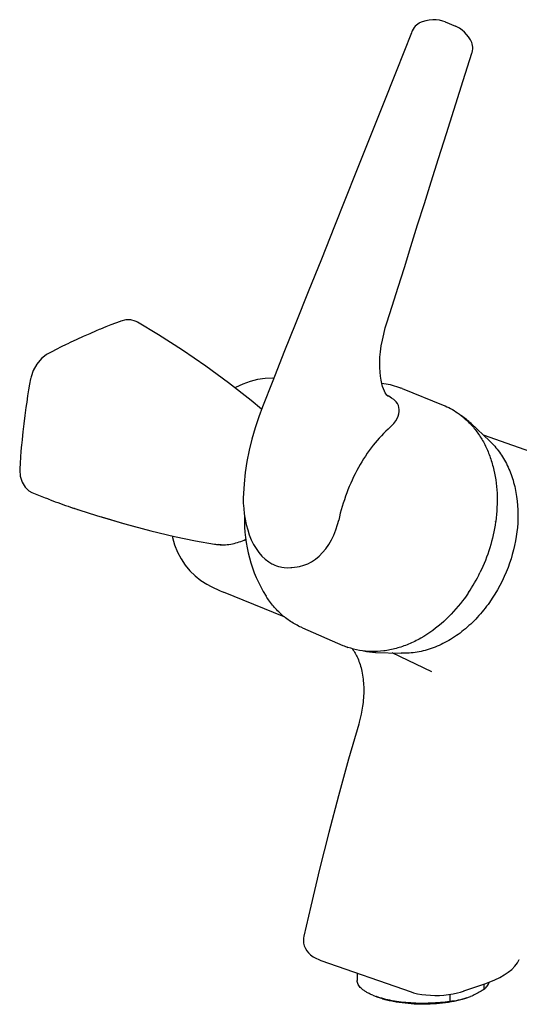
# Model space of a CAD drawing. Header units: millimetres. Extents: x -109 to 391, y -14 to 444.
# Tile 1 of 6: x -109 to -4, y 10 to 218. Entities that reach past the tile are written whole.
import ezdxf

# ---------------------------------------------------------------- set-up
doc = ezdxf.new("R2010")
doc.units = ezdxf.units.MM
doc.header["$LTSCALE"] = 23.1
doc.layers.get('0').update_dxf_attribs({"linetype": 'CONTINUOUS'})
doc.layers.add('ACHSEN', color=7, linetype='CONTINUOUS')
doc.layers.add('FLAECHEN', color=7, linetype='CONTINUOUS')

msp = doc.modelspace()

# ---------------------------------------------------------------- linework, layer by layer
at = {"color": 7, "linetype": 'CONTINUOUS'}
for p, q in [((-24.74, 216.84), (-24.74, 216.84)), ((-19.34, 217.08), (-19.34, 217.08)), ((-26.46, 214.76), (-29.7, 206.62)), ((-26.35, 215.05), (-26.46, 214.76)), ((-17.17, 216.17), (-17.16, 216.17)), ((-13.77, 212.82), (-13.77, 212.82)), ((-31.26, 138.03), (-31.65, 138.26)), ((-31.37, 137.99), (-31.37, 137.99)), ((-30.2, 137.31), (-30.2, 137.31)), ((-30.9, 131.53), (-30.9, 131.53)), ((-14, 132.17), (-14, 132.16)), ((-14, 132.17), (-14, 132.16)), ((-109.18, 122.66), (-109.18, 122.66)), ((-98.43, 114.6), (-92.95, 112.83)), ((-92.95, 112.83), (-87.01, 111.07)), ((-91.9, 112.56), (-90, 111.97)), ((-90, 111.97), (-87.74, 111.3)), ((-87.74, 111.3), (-84.63, 110.43)), ((-8.69, 111.5), (-8.69, 111.48)), ((-8.67, 111.5), (-8.68, 111.48)), ((-66.67, 106.65), (-67.21, 106.68)), ((-55.94, 102.66), (-55.94, 102.66)), ((-53.85, 101.93), (-53.85, 101.93)), ((-51.74, 101.86), (-50.58, 102.01)), ((-66.86, 96.92), (-66.88, 96.93)), ((-53.34, 91.46), (-66.17, 96.61)), ((-66.17, 96.61), (-66.17, 96.61)), ((-14.41, 96.57), (-14.43, 96.53)), ((-14.4, 96.56), (-14.42, 96.52)), ((-49.18, 23.98), (-49.18, 23.98)), ((-45.62, 18.89), (-26.5, 12.22)), ((-3.67, 19.04), (-3.67, 19.05)), ((-37.91, 16.2), (-37.91, 14.67)), ((-15.36, 12.43), (-10.94, 13.95)), ((-11.19, 13.86), (-11.19, 12.71)), ((-34.63, 11.54), (-33.9, 11.24)), ((-26.51, 12.23), (-26.5, 12.22)), ((-18.35, 11.71), (-18.35, 10.22)), ((-16.09, 12.2), (-15.47, 12.39)), ((-15.47, 12.39), (-15.35, 12.43))]:
    msp.add_line(p, q, dxfattribs=at)
for points in [[(-24.74, 216.84), (-24.84, 216.79), (-25.13, 216.61), (-25.41, 216.39), (-25.67, 216.14), (-25.91, 215.85), (-26.11, 215.53), (-26.28, 215.19), (-26.35, 215.05)], [(-19.34, 217.08), (-19.81, 217.25), (-20.5, 217.43), (-21.22, 217.52), (-21.95, 217.53), (-22.69, 217.46), (-23.44, 217.3), (-24.18, 217.07), (-24.74, 216.84)], [(-13.77, 212.82), (-14.01, 213.29), (-14.38, 213.88), (-14.8, 214.43), (-15.26, 214.92), (-15.76, 215.35), (-16.3, 215.73), (-16.87, 216.04), (-17.17, 216.17)], [(-13.67, 210.46), (-13.63, 210.61), (-13.55, 210.98), (-13.51, 211.35), (-13.5, 211.72), (-13.54, 212.07), (-13.62, 212.41), (-13.73, 212.74), (-13.77, 212.82)], [(-19.06, 193.49), (-15.5, 204.71), (-13.67, 210.46)], [(-29.7, 206.62), (-32.59, 199.34), (-35.38, 192.3), (-38.03, 185.62), (-40.49, 179.43), (-42.69, 173.91)], [(-23.72, 178.74), (-22.29, 183.26), (-20.72, 188.25), (-19.06, 193.49)], [(-31.65, 153.5), (-30.52, 157.06), (-29.27, 161.04), (-27.95, 165.22), (-26.58, 169.61), (-25.15, 174.19), (-23.72, 178.74)], [(-42.69, 173.91), (-45.47, 166.96), (-48.23, 160.09), (-50.87, 153.51), (-53.37, 147.24), (-55.75, 141.26), (-57.92, 135.78)], [(-87.83, 153.88), (-87.97, 153.83), (-88.95, 153.47), (-89.97, 153.08), (-91.02, 152.66), (-92.11, 152.21), (-92.4, 152.08)], [(-84.27, 153.64), (-84.77, 153.88), (-85.74, 154.13), (-86.77, 154.13), (-87.83, 153.88)], [(-92.4, 152.08), (-93.02, 151.82), (-94.4, 151.22), (-95.77, 150.61), (-97.14, 149.99), (-98.5, 149.36), (-99.03, 149.11)], [(-58.1, 135.28), (-60.3, 137.09), (-65.08, 140.83), (-69.91, 144.38), (-74.82, 147.77), (-79.85, 150.99), (-84.29, 153.65)], [(-31.37, 137.99), (-31.4, 138.01), (-31.51, 138.11), (-31.64, 138.25), (-31.8, 138.46), (-31.97, 138.74), (-32.16, 139.11), (-32.36, 139.56), (-32.55, 140.09), (-32.72, 140.72), (-32.87, 141.43), (-33, 142.22), (-33.09, 143.12), (-33.15, 144.09), (-33.15, 145.14), (-33.1, 146.25), (-32.99, 147.42), (-32.82, 148.63), (-32.6, 149.88), (-32.31, 151.15), (-31.97, 152.45), (-31.65, 153.5)], [(-99.03, 149.11), (-99.39, 148.94), (-100.46, 148.42), (-101.47, 147.91), (-102.42, 147.42), (-103.36, 146.91)], [(-103.35, 146.91), (-103.58, 146.78), (-104.6, 145.96), (-105.57, 144.79), (-106.33, 143.43), (-106.79, 142.1), (-106.84, 141.86)], [(-106.84, 141.86), (-106.87, 141.7), (-107.09, 140.56), (-107.3, 139.36), (-107.51, 138.09), (-107.7, 136.75), (-107.75, 136.38)], [(-30.2, 137.31), (-30.65, 137.63), (-31.26, 138.03)], [(-30.9, 131.53), (-30.59, 131.82), (-30.17, 132.28), (-29.78, 132.79), (-29.48, 133.32), (-29.26, 133.83), (-29.11, 134.32), (-29.04, 134.79), (-29.04, 135.24), (-29.1, 135.67), (-29.22, 136.07), (-29.41, 136.45), (-29.66, 136.8), (-29.97, 137.12), (-30.2, 137.31)], [(-107.75, 136.38), (-107.86, 135.62), (-108.08, 133.92), (-108.29, 132.22), (-108.49, 130.53), (-108.68, 128.85), (-108.75, 128.2)], [(-57.92, 135.78), (-58.7, 133.69), (-59.47, 131.34), (-60.15, 128.98), (-60.72, 126.61), (-61.19, 124.24), (-61.55, 121.89), (-61.81, 119.55), (-61.95, 117.45)], [(-108.75, 128.2), (-108.8, 127.74), (-108.93, 126.41), (-109.03, 125.13), (-109.12, 123.91), (-109.18, 122.66)], [(-109.18, 122.66), (-109.19, 122.4), (-109.07, 121.14), (-108.68, 119.87), (-108.04, 118.79), (-107.26, 118.03), (-106.61, 117.67)], [(-61.95, 117.45), (-61.98, 116.59), (-61.96, 115.47), (-61.88, 114.33), (-61.76, 113.18), (-61.57, 112.04), (-61.34, 110.91), (-61.04, 109.81), (-60.69, 108.74), (-60.28, 107.71), (-59.81, 106.74), (-59.27, 105.83), (-58.68, 104.99), (-58.02, 104.24), (-57.31, 103.58), (-56.57, 103.03), (-55.94, 102.66)], [(-87.01, 111.07), (-81.49, 109.59), (-76.51, 108.41), (-72.04, 107.5), (-68.04, 106.78)], [(-50.58, 102.01), (-50.08, 102.09), (-49.21, 102.31), (-48.36, 102.64), (-47.53, 103.08), (-46.72, 103.63), (-45.95, 104.26), (-45.22, 104.99), (-44.54, 105.81), (-43.91, 106.71), (-43.34, 107.67), (-42.84, 108.7), (-42.41, 109.78), (-42.05, 110.9), (-41.82, 111.84)], [(-55.94, 102.66), (-55.72, 102.55), (-55.33, 102.37), (-54.92, 102.22), (-54.52, 102.09), (-54.1, 101.98), (-53.85, 101.93)], [(-53.85, 101.93), (-53.35, 101.86), (-52.65, 101.81), (-51.95, 101.84), (-51.74, 101.86)], [(-66.86, 96.92), (-66.5, 96.75), (-66.17, 96.61)], [(-49.18, 23.98), (-49.24, 23.61), (-49.27, 23.05), (-49.22, 22.49), (-49.08, 21.95), (-48.86, 21.43), (-48.57, 20.93), (-48.19, 20.47), (-47.75, 20.05), (-47.24, 19.67), (-46.67, 19.33), (-46.02, 19.04), (-45.61, 18.89)], [(-10.94, 13.95), (-10.01, 14.29), (-8.85, 14.77), (-7.8, 15.28), (-6.85, 15.81), (-6.01, 16.38), (-5.26, 16.99), (-4.62, 17.64), (-4.07, 18.35), (-3.67, 19.04)], [(-26.51, 12.23), (-26.03, 12.07), (-25.17, 11.85), (-24.29, 11.69), (-23.38, 11.58), (-22.45, 11.51), (-21.51, 11.48), (-20.56, 11.5), (-19.59, 11.56), (-18.63, 11.67), (-17.67, 11.82), (-16.72, 12.03), (-16.09, 12.2)]]:
    msp.add_lwpolyline(points, dxfattribs=at)
for centre, radius, start, end in [((-34.47, 124.49), 16.3, 70.828, 83.7975), ((-34.38, 124.77), 16, 68.1321, 70.7831), ((-25.13, 120.32), 16.43, 46.7082, 55.6155), ((-57.32, 236.78), 128.91, 249.3708, 251.4017), ((-57.8, 235.32), 127.37, 251.3958, 252.0826), ((-42.41, 116.27), 34.07, 351.9624, 352.1164), ((-66.54, 115.48), 8.83, 260.2614, 265.642), ((-44.39, 116.58), 36.06, 326.2681, 334.0103), ((-43.56, 116.06), 35.08, 326.001, 326.1575), ((-34.75, 99.66), 15.54, 246.6255, 250.7829), ((-33.43, 100.49), 16.56, 259.0651, 268.0097), ((-28.82, 25.63), 15.24, 247.5891, 250.5383), ((-19.68, 25.02), 14.9, 289.2522, 292.4948)]:
    msp.add_arc(centre, radius, start, end, dxfattribs=at)
for points, knots in [([(-19.76, 136.15), (-18.68, 135.72), (-16.6, 134.59), (-14.81, 133.04), (-14, 132.17)], [0, 0, 0, 0, 0.495245, 1, 1, 1, 1]), ([(-30.9, 131.53), (-32.23, 130.36), (-34.73, 127.67), (-37.82, 122.95), (-40.26, 117.61), (-41.39, 113.79), (-41.82, 111.84)], [0, 0, 0, 0, 0.231697, 0.47925, 0.737487, 1, 1, 1, 1]), ([(-14, 132.16), (-13.43, 131.56), (-12.38, 130.26), (-11.06, 128.09), (-9.98, 125.69), (-8.87, 122.2), (-8.19, 117.44), (-8.39, 113.56), (-8.66, 111.59)], [0, 0, 0, 0, 0.11245, 0.228182, 0.34762, 0.470967, 0.728839, 1, 1, 1, 1]), ([(-9.94, 128.59), (-9.18, 127.87), (-7.77, 126.25), (-6.1, 123.42), (-4.89, 120.24), (-3.88, 115.55), (-3.89, 109.24), (-5.14, 104.28), (-6.06, 101.86)], [0, 0, 0, 0, 0.110275, 0.224508, 0.343432, 0.467272, 0.727721, 1, 1, 1, 1]), ([(-102.73, 116.13), (-103.06, 116.26), (-104.35, 116.75), (-105.62, 117.26), (-106.57, 117.65)], [0, 0, 0, 0, 0.255564, 1, 1, 1, 1]), ([(-8.68, 111.48), (-8.94, 109.64), (-9.77, 105.97), (-11.15, 102.47), (-11.98, 100.78)], [0, 0, 0, 0, 0.497171, 1, 1, 1, 1]), ([(-67.21, 106.68), (-66.23, 106.6), (-64.23, 106.72), (-62.34, 107.38), (-61.45, 107.8)], [0, 0, 0, 0, 0.499897, 1, 1, 1, 1]), ([(-6.06, 101.86), (-7.04, 99.25), (-9, 95.54), (-12.45, 91.28), (-15.34, 88.56), (-18.49, 86.38), (-21.8, 84.8), (-25.2, 83.87), (-27.51, 83.7), (-28.63, 83.74)], [0, 0, 0, 0, 0.271625, 0.404478, 0.533423, 0.657569, 0.776505, 0.890391, 1, 1, 1, 1]), ([(-49.48, 89.09), (-50.25, 89.43), (-51.76, 90.23), (-53.82, 91.78), (-55.65, 93.65), (-56.69, 95.07), (-57.16, 95.83)], [0, 0, 0, 0, 0.244749, 0.491761, 0.742956, 1, 1, 1, 1]), ([(-14.48, 96.45), (-14.85, 95.89), (-16.39, 93.75), (-18.18, 91.78), (-19.63, 90.46)], [0, 0, 0, 0, 0.254767, 1, 1, 1, 1]), ([(-19.63, 90.46), (-21.12, 89.12), (-23.53, 87.34), (-27.01, 85.62), (-29.64, 84.71), (-32.28, 84.18), (-34.89, 84.03), (-37.44, 84.28), (-39.08, 84.71), (-39.86, 84.98)], [0, 0, 0, 0, 0.273469, 0.403882, 0.529898, 0.651819, 0.770215, 0.88593, 1, 1, 1, 1]), ([(-34.63, 11.54), (-34.88, 11.64), (-35.36, 11.85), (-36.02, 12.21), (-36.59, 12.59), (-37.06, 12.98), (-37.43, 13.38), (-37.71, 13.8), (-37.87, 14.23), (-37.91, 14.53), (-37.91, 14.67)], [0, 0, 0, 0, 0.171139, 0.327895, 0.470107, 0.598081, 0.712747, 0.815877, 0.910308, 1, 1, 1, 1]), ([(-11.19, 12.71), (-11.42, 12.57), (-12.32, 12.03), (-13.26, 11.55), (-13.98, 11.25)], [0, 0, 0, 0, 0.256218, 1, 1, 1, 1]), ([(-11.19, 12.71), (-11.04, 12.83), (-10.77, 13.07), (-10.44, 13.45), (-10.19, 13.85), (-10.09, 14.13), (-10.06, 14.27)], [0, 0, 0, 0, 0.288179, 0.547867, 0.783046, 1, 1, 1, 1]), ([(-18.35, 10.22), (-19, 10.12), (-20.35, 9.95), (-22.4, 9.82), (-24.49, 9.79), (-26.57, 9.87), (-28.59, 10.06), (-30.5, 10.35), (-32.27, 10.74), (-33.38, 11.07), (-33.9, 11.26)], [0, 0, 0, 0, 0.12712, 0.258823, 0.392515, 0.525527, 0.655212, 0.779033, 0.894645, 1, 1, 1, 1]), ([(-14.77, 10.95), (-15.1, 10.83), (-15.79, 10.62), (-16.87, 10.35), (-18.03, 10.11), (-19.69, 9.85), (-21.86, 9.65), (-24.51, 9.59), (-27.14, 9.73), (-29.26, 9.99), (-30.85, 10.3), (-31.95, 10.57), (-32.96, 10.87), (-33.6, 11.11), (-33.9, 11.24)], [0, 0, 0, 0, 0.053825, 0.111464, 0.172448, 0.236262, 0.370036, 0.507901, 0.644696, 0.775322, 0.836839, 0.895093, 0.949614, 1, 1, 1, 1]), ([(-14.77, 10.95), (-15.35, 10.75), (-16.54, 10.42), (-17.75, 10.26), (-18.35, 10.22)], [0, 0, 0, 0, 0.509632, 1, 1, 1, 1])]:
    msp.add_open_spline(points, degree=3, knots=knots, dxfattribs=at)
at = {"layer": 'ACHSEN', "color": 7, "linetype": 'CONTINUOUS'}
for p, q in [((-19.34, 217.08), (-17.16, 216.17)), ((-28.42, 139.63), (-19.76, 136.15)), ((-13.86, 132.27), (-9.94, 128.59)), ((-49.48, 89.09), (-40.92, 85.39)), ((-34.01, 83.93), (-28.63, 83.74))]:
    msp.add_line(p, q, dxfattribs=at)
msp.add_arc((-32.2, 111.55), 29.5, 177.9373, 212.2044, dxfattribs=at)
at = {"layer": 'FLAECHEN', "color": 7, "linetype": 'CONTINUOUS'}
for p, q in [((-11.32, 129.89), (8.67, 122.76)), ((-69.64, 98.3), (-68.72, 97.82)), ((-68.75, 97.83), (-66.87, 96.93)), ((-22.15, 79.79), (-30.52, 83.81)), ((-36.72, 72.93), (-36.72, 72.93)), ((-37.59, 68.78), (-39.72, 61.37))]:
    msp.add_line(p, q, dxfattribs=at)
for points in [[(-55.54, 141.79), (-55.77, 141.81), (-57.35, 141.76), (-58.94, 141.54), (-60.53, 141.15), (-62.09, 140.59), (-63.62, 139.86), (-63.75, 139.79)], [(-77, 108.53), (-76.94, 108.2), (-76.46, 106.61), (-75.84, 105.1), (-75.09, 103.68), (-74.21, 102.37), (-73.22, 101.17), (-72.12, 100.08), (-70.92, 99.13), (-69.64, 98.3)], [(-36.72, 72.93), (-36.77, 72.55), (-36.9, 71.72), (-37.06, 70.89), (-37.25, 70.06), (-37.46, 69.22), (-37.59, 68.78)], [(-39.72, 61.37), (-41.85, 53.64), (-43.89, 45.9), (-45.84, 38.14), (-47.71, 30.37), (-49.18, 23.98)]]:
    msp.add_lwpolyline(points, dxfattribs=at)
msp.add_open_spline([(-38.98, 84.73), (-38.51, 84.11), (-37.65, 82.57), (-36.81, 79.82), (-36.43, 76.51), (-36.56, 74.15), (-36.72, 72.93)], degree=3, knots=[0, 0, 0, 0, 0.191253, 0.425724, 0.698299, 1, 1, 1, 1], dxfattribs=at)

doc.saveas('drawing.dxf')
